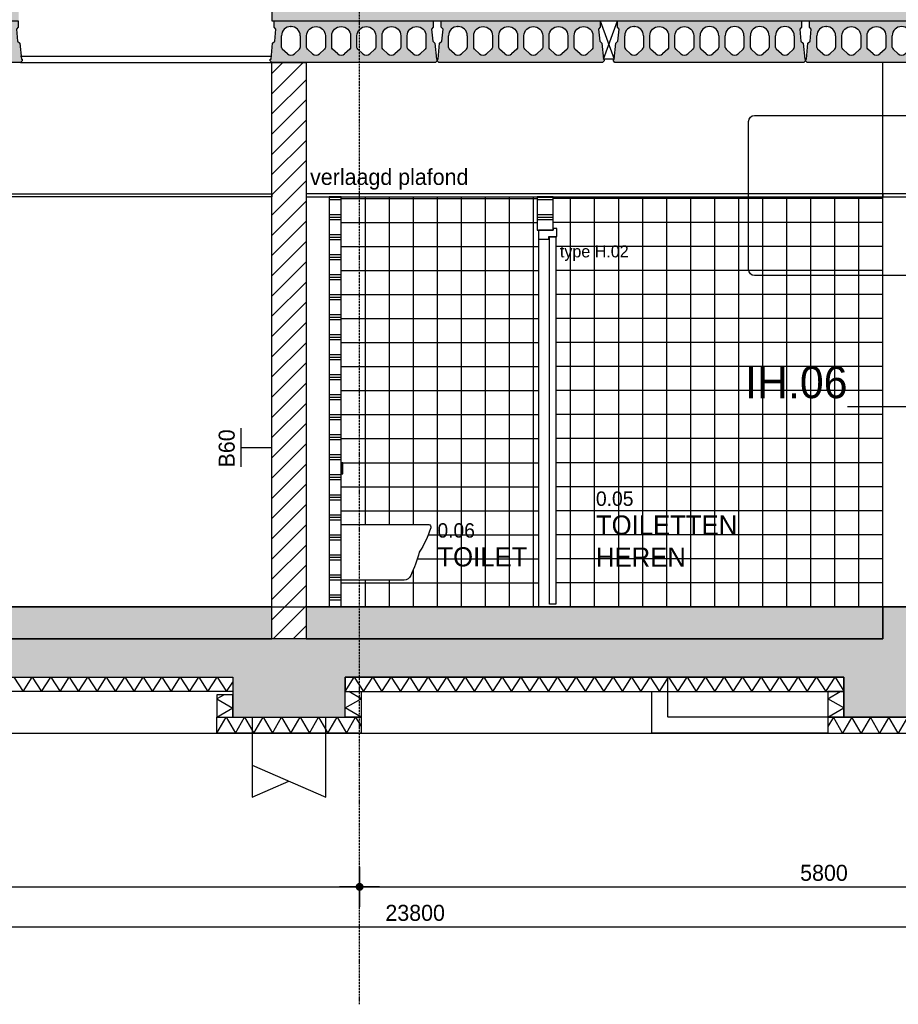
# Model space of a CAD drawing. Header units: millimetres. Extents: x -297000 to 504135, y -166520 to 252050.
# Tile 247 of 250: x 21803 to 27289, y -37084 to -30933. Entities that reach past the tile are written whole.
import ezdxf
from ezdxf.enums import TextEntityAlignment as Align

# ---------------------------------------------------------------- set-up
doc = ezdxf.new("R2010")
doc.units = ezdxf.units.MM
doc.header["$MEASUREMENT"] = 0
for name, pattern in [('ACAD_ISO10W100', [18, 12, -3, 0, -3]), ('CENTER', [50.800000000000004, 31.75, -6.349999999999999, 6.349999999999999, -6.349999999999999]), ('HIDDEN2', [4.762499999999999, 3.175, -1.5875])]:
    doc.linetypes.add(name, pattern=pattern)
doc.layers.get('Defpoints').update_dxf_attribs({"color": 6})
doc.layers.add('000_FRAME_N', color=30, linetype='Continuous', plot=False)
for name, color, linetype in [('010_D0050_D', 1, 'Continuous'), ('010_T0050_T', 4, 'Continuous'), ('010_T0100_T', 4, 'Continuous'), ('040_AXPRI_B', 9, 'CENTER'), ('053_SHADE_S', 253, 'Continuous'), ('068_HATCH_H', 8, 'Continuous'), ('080_SYMB_DETAIL', 4, 'Continuous'), ('080_SYMBO_G', 1, 'Continuous'), ('200_PRIMA_G', 3, 'Continuous'), ('210_INSUL_G', 8, 'Continuous'), ('220_WALIN_E', 1, 'Continuous'), ('220_WALIN_G', 1, 'Continuous'), ('299_CONCR_G', 3, 'Continuous'), ('299_CONCR_H', 251, 'Continuous'), ('320_DOORS_G', 2, 'Continuous'), ('420_WAFIN_G', 1, 'Continuous'), ('450_CEIFI_G', 2, 'Continuous'), ('740_SANIT_G', 1, 'Continuous')]:
    doc.layers.add(name, color=color, linetype=linetype)
doc.styles.add('VMX 1 SMALL 100', font='unvr55w.TTF', dxfattribs={"height": 100})
doc.styles.add('VMX 2 MEDIUM 50', font='unvr55w.TTF', dxfattribs={"height": 100})
doc.styles.add('VMX 3 BIG 200', font='unvr55w.TTF', dxfattribs={"height": 800})
doc.styles.add('VMX 4 GIANT 50', font='unvr55w.TTF', dxfattribs={"height": 300})
doc.dimstyles.new('VMX 50', dxfattribs={"dimscale": 50, "dimtxt": 1, "dimasz": 1, "dimexe": 2, "dimexo": 2, "dimgap": 0.7, "dimtad": 1, "dimdec": 0, "dimdsep": 46, "dimtxsty": 'VMX 2 MEDIUM 50', "dimblk1": 'VMX-DIM-ARROW', "dimblk2": 'VMX-DIM-ARROW', "dimsah": 1, "dimcen": 1, "dimdle": 2, "dimse1": 1, "dimse2": 1, "dimclrd": 256, "dimclre": 256, "dimclrt": 256, "dimadec": 0, "dimazin": 0, "dimtm": 1e-09, "dimtfac": 1, "dimtdec": 0, "dimtmove": 2, "dimatfit": 2, "dimldrblk": 'VMX-DIM-ARROW', "dimfxl": 0, "dimtolj": 2, "dimlwd": -1, "dimarcsym": 0})
pattern_1 = [(180, (-12325.00000211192, 34600.00000125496), (-1.530808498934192e-14, -125), []), (180, (-12325.00000211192, 34584.37500125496), (-1.530808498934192e-14, -125), []), (180, (-12325.00000211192, 34568.75000125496), (-1.530808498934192e-14, -125), [])]

# ---------------------------------------------------------------- blocks, each defined once
blk = doc.blocks.new('WAND B60')
for p, q in [((1.201632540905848, 0), (-1.201632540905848, 0)), ((0, 0), (0, -1.9055541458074))]:
    blk.add_line(p, q)
at = {"style": 'VMX 1 SMALL 100'}
blk.add_attdef('B60', text='', height=1, dxfattribs=at).set_placement((0, 0.9139582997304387), align=Align.MIDDLE_CENTER)
blk = doc.blocks.new('GRID02')
at = {"layer": '040_AXPRI_B', "linetype": 'ACAD_ISO10W100'}
blk.add_line((11599.99999780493, -2483.903999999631), (11599.9999978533, 11470.78071810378), dxfattribs=at)
at = {"layer": 'Defpoints'}
blk.add_lwpolyline([(-4000, 0), (27199.99999785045, 0)], dxfattribs=at)
blk = doc.blocks.new('KANAALPLAAT260')
at = {"layer": '299_CONCR_H'}
h = blk.add_hatch(color=256, dxfattribs=at)
h.paths.add_polyline_path([(5.049627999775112, 120.4962809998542), (18.44946200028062, 133.8961149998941), (25.96350099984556, 209.0364990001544), (15, 220), (15, 260), (1165, 260), (1165, 220), (1154.036499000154, 209.0364990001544), (1161.550537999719, 133.8961149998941), (1174.950372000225, 120.4962809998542), (1185, 20), (1190, 20), (1190, 10), (1180, 0), (0, 0), (-10, 10), (-10, 20), (-5, 20)])
edge = h.paths.add_edge_path(flags=16)
edge.add_arc((119, 76.68257113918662), 31.68257478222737, 226.8415831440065, 313.1584168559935)
edge.add_line((140.6714472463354, 53.57123368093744), (172.760268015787, 83.66084609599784))
edge.add_arc((162.5, 94.60282490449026), 15, 313.1584168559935, 360)
edge.add_line((177.5, 94.60282490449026), (177.5, 166.5))
edge.add_arc((119, 166.5), 58.5, 0, 180)
edge.add_line((60.5, 166.5), (60.5, 94.60282490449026))
edge.add_arc((75.5, 94.60282490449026), 14.99999999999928, 180, 226.8415831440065)
edge.add_line((65.239731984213, 83.66084609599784), (97.32855275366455, 53.57123368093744))
edge = h.paths.add_edge_path(flags=16)
edge.add_line((254.3285527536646, 53.57123368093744), (222.239731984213, 83.66084609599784))
edge.add_arc((232.5, 94.60282490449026), 14.99999999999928, 180, 226.8415831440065, ccw=False)
edge.add_line((217.5, 94.60282490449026), (217.5, 166.5))
edge.add_arc((276, 166.5), 58.5, 0, 180, ccw=False)
edge.add_line((334.5, 166.5), (334.5, 94.60282490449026))
edge.add_arc((319.5, 94.60282490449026), 15, -46.841583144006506, 0, ccw=False)
edge.add_line((329.760268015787, 83.66084609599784), (297.6714472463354, 53.57123368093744))
edge.add_arc((276, 76.68257113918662), 31.68257478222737, 226.8415831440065, 313.1584168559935, ccw=False)
edge = h.paths.add_edge_path(flags=16)
edge.add_arc((389.5, 94.60282490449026), 14.99999999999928, 180, 226.8415831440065)
edge.add_line((379.239731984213, 83.66084609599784), (411.3285527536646, 53.57123368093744))
edge.add_arc((433, 76.68257113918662), 31.68257478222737, 226.8415831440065, 313.1584168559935)
edge.add_line((454.6714472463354, 53.57123368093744), (486.760268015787, 83.66084609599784))
edge.add_arc((476.5, 94.60282490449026), 15, 313.1584168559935, 360)
edge.add_line((491.5, 94.60282490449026), (491.5, 166.5))
edge.add_arc((433, 166.5), 58.5, 0, 180)
edge.add_line((374.5, 166.5), (374.5, 94.60282490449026))
edge = h.paths.add_edge_path(flags=16)
edge.add_arc((590, 76.68257113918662), 31.68257478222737, 226.8415831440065, 313.1584168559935)
edge.add_line((611.6714472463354, 53.57123368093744), (643.760268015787, 83.66084609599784))
edge.add_arc((633.5, 94.60282490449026), 15, 313.1584168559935, 360)
edge.add_line((648.5, 94.60282490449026), (648.5, 166.5))
edge.add_arc((590, 166.5), 58.5, 0, 180)
edge.add_line((531.5, 166.5), (531.5, 94.60282490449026))
edge.add_arc((546.5, 94.60282490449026), 14.99999999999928, 180, 226.8415831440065)
edge.add_line((536.239731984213, 83.66084609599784), (568.3285527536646, 53.57123368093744))
edge = h.paths.add_edge_path(flags=16)
edge.add_line((725.3285527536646, 53.57123368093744), (693.239731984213, 83.66084609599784))
edge.add_arc((703.5, 94.60282490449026), 14.99999999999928, 180, 226.8415831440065, ccw=False)
edge.add_line((688.5, 94.60282490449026), (688.5, 166.5))
edge.add_arc((747, 166.5), 58.5, 0, 180, ccw=False)
edge.add_line((805.5, 166.5), (805.5, 94.60282490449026))
edge.add_arc((790.5, 94.60282490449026), 15, -46.841583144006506, 0, ccw=False)
edge.add_line((800.760268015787, 83.66084609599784), (768.6714472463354, 53.57123368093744))
edge.add_arc((747, 76.68257113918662), 31.68257478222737, 226.8415831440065, 313.1584168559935, ccw=False)
edge = h.paths.add_edge_path(flags=16)
edge.add_arc((860.5, 94.60282490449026), 14.99999999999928, 180, 226.8415831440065)
edge.add_line((850.239731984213, 83.66084609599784), (882.3285527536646, 53.57123368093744))
edge.add_arc((904, 76.68257113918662), 31.68257478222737, 226.8415831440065, 313.1584168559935)
edge.add_line((925.6714472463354, 53.57123368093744), (957.760268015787, 83.66084609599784))
edge.add_arc((947.5, 94.60282490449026), 15, 313.1584168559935, 360)
edge.add_line((962.5, 94.60282490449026), (962.5, 166.5))
edge.add_arc((904, 166.5), 58.5, 0, 180)
edge.add_line((845.5, 166.5), (845.5, 94.60282490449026))
edge = h.paths.add_edge_path(flags=16)
edge.add_line((1002.5, 94.60282490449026), (1002.5, 166.5))
edge.add_arc((1061, 166.5), 58.5, 0, 180, ccw=False)
edge.add_line((1119.5, 166.5), (1119.5, 94.60282490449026))
edge.add_arc((1104.5, 94.60282490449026), 15, -46.841583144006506, 0, ccw=False)
edge.add_line((1114.760268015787, 83.66084609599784), (1082.671447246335, 53.57123368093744))
edge.add_arc((1061, 76.68257113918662), 31.68257478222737, 226.8415831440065, 313.1584168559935, ccw=False)
edge.add_line((1039.328552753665, 53.57123368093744), (1007.239731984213, 83.66084609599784))
edge.add_arc((1017.5, 94.60282490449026), 14.99999999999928, 180, 226.8415831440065, ccw=False)
at = {"layer": '299_CONCR_G'}
for p, q in [((60.5, 94.60282490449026), (60.5, 166.5)), ((177.5, 166.5), (177.5, 94.60282490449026)), ((531.5, 94.60282490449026), (531.5, 166.5)), ((648.5, 166.5), (648.5, 94.60282490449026)), ((688.5, 94.60282490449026), (688.5, 166.5)), ((805.5, 166.5), (805.5, 94.60282490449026)), ((845.5, 94.60282490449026), (845.5, 166.5)), ((962.5, 166.5), (962.5, 94.60282490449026)), ((1002.5, 94.60282490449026), (1002.5, 166.5)), ((1119.5, 166.5), (1119.5, 94.60282490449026)), ((97.32855275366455, 53.57123368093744), (65.239731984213, 83.66084609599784)), ((254.3285527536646, 53.57123368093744), (222.239731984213, 83.66084609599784)), ((329.760268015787, 83.66084609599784), (297.6714472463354, 53.57123368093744)), ((411.3285527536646, 53.57123368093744), (379.239731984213, 83.66084609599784)), ((486.760268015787, 83.66084609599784), (454.6714472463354, 53.57123368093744)), ((568.3285527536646, 53.57123368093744), (536.239731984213, 83.66084609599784)), ((643.760268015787, 83.66084609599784), (611.6714472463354, 53.57123368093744)), ((725.3285527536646, 53.57123368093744), (693.239731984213, 83.66084609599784)), ((800.760268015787, 83.66084609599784), (768.6714472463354, 53.57123368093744)), ((882.3285527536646, 53.57123368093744), (850.239731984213, 83.66084609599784)), ((957.760268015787, 83.66084609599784), (925.6714472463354, 53.57123368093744)), ((1039.328552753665, 53.57123368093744), (1007.239731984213, 83.66084609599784)), ((1114.760268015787, 83.66084609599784), (1082.671447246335, 53.57123368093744))]:
    blk.add_line(p, q, dxfattribs=at)
blk.add_lwpolyline([(1161.550537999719, 133.8961149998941), (1174.950372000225, 120.4962809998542), (1185, 20), (1190, 20), (1190, 10), (1180, 0), (0, 0), (-10, 10), (-10, 20), (-5, 20), (5.049627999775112, 120.4962809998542), (18.44946200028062, 133.8961149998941), (25.96350099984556, 209.0364990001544), (15, 220), (15, 260), (1165, 260), (1165, 220), (1154.036499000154, 209.0364990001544)], close=True, dxfattribs=at)
for points in [[(222.2397319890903, 83.6608460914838, -0.2072792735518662), (217.5, 94.60282490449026), (217.5, 166.5, -0.9999999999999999), (334.5, 166.5), (334.5, 94.60282490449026, -0.2072792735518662), (329.7602680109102, 83.66084609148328)], [(379.2397319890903, 83.6608460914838, -0.2072792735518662), (374.5, 94.60282490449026), (374.5, 166.5, -0.9999999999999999), (491.5, 166.5), (491.5, 94.60282490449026, -0.2072792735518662), (486.7602680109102, 83.66084609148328)]]:
    blk.add_lwpolyline(points, format="xyb", dxfattribs=at)
blk.add_lwpolyline([(172.760268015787, 83.66084609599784), (140.6714472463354, 53.57123368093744)], dxfattribs=at)
for centre, radius, start, end in [((119, 166.5), 58.5, 0, 180), ((590, 166.5), 58.5, 0, 180), ((747, 166.5), 58.5, 0, 180), ((904, 166.5), 58.5, 0, 180), ((1061, 166.5), 58.5, 0, 180), ((75.5, 94.60282490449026), 14.99999999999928, 180, 226.8415831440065), ((162.5, 94.60282490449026), 15, 313.1584168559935, 0), ((546.5, 94.60282490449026), 14.99999999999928, 180, 226.8415831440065), ((633.5, 94.60282490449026), 15, 313.1584168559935, 0), ((703.5, 94.60282490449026), 14.99999999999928, 180, 226.8415831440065), ((790.5, 94.60282490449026), 15, 313.1584168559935, 0), ((860.5, 94.60282490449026), 14.99999999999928, 180, 226.8415831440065), ((947.5, 94.60282490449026), 15, 313.1584168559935, 0), ((1017.5, 94.60282490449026), 14.99999999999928, 180, 226.8415831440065), ((1104.5, 94.60282490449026), 15, 313.1584168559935, 0), ((119, 76.68257113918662), 31.68257478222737, 226.8415831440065, 313.1584168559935), ((276, 76.68257113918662), 31.68257478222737, 226.8415831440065, 313.1584168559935), ((433, 76.68257113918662), 31.68257478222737, 226.8415831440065, 313.1584168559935), ((590, 76.68257113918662), 31.68257478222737, 226.8415831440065, 313.1584168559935), ((747, 76.68257113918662), 31.68257478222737, 226.8415831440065, 313.1584168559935), ((904, 76.68257113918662), 31.68257478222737, 226.8415831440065, 313.1584168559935), ((1061, 76.68257113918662), 31.68257478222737, 226.8415831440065, 313.1584168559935)]:
    blk.add_arc(centre, radius, start, end, dxfattribs=at)
at = {"layer": '299_CONCR_G', "linetype": 'ByBlock'}
blk.add_point((119.0456621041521, 224.9999821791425), dxfattribs=at)
blk = doc.blocks.new('KANAALPLAAT260_passtrook2')
at = {"layer": '299_CONCR_H'}
h = blk.add_hatch(color=256, dxfattribs=at)
h.paths.add_polyline_path([(1008, 260), (15, 260), (15, 220), (25.96350099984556, 209.0364990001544), (18.44946200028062, 133.896114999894), (5.049627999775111, 120.4962809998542), (-4.999999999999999, 20), (-10, 20), (-10, 10), (0, 0), (1023, 0), (1033, 10), (1033, 20), (1028, 20), (1017.950372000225, 120.4962809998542), (1004.550537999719, 133.8961149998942), (997.0364990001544, 209.0364990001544), (1008, 220)])
h.paths.add_polyline_path([(805.5, 166.5), (805.5, 94.60282490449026, -0.2072792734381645), (800.7602680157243, 83.66084609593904), (768.671447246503, 53.57123368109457, -0.3955083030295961), (725.3285527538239, 53.57123368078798), (693.2397319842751, 83.66084609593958, -0.2072792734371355), (688.5, 94.60282490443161), (688.5, 166.5, -1)], flags=16)
h.paths.add_polyline_path([(962.5, 166.5), (962.5, 94.60282490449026, -0.2072792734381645), (957.7602680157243, 83.66084609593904), (925.671447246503, 53.57123368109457, -0.3955083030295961), (882.3285527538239, 53.57123368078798), (850.2397319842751, 83.66084609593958, -0.2072792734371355), (845.5, 94.60282490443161), (845.5, 166.5, -1)], flags=16)
h.paths.add_polyline_path([(648.5, 166.5), (648.5, 94.60282490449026, -0.2072792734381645), (643.7602680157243, 83.66084609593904), (611.671447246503, 53.57123368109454, -0.3955083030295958), (568.328552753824, 53.57123368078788), (536.2397319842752, 83.66084609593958, -0.207279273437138), (531.5, 94.60282490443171), (531.5, 166.5, -1)], flags=16)
h.paths.add_polyline_path([(491.5, 166.5000000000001), (491.5, 94.60282490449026, -0.2072792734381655), (486.7602680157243, 83.66084609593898), (454.671447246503, 53.57123368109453, -0.3955083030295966), (411.3285527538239, 53.57123368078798), (379.2397319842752, 83.66084609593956, -0.2072792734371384), (374.5, 94.6028249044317), (374.5, 166.5, -1)], flags=16)
h.paths.add_polyline_path([(334.5, 166.4999999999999), (334.5, 94.60282490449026, -0.2072792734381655), (329.7602680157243, 83.66084609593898), (297.671447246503, 53.57123368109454, -0.3955083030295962), (254.3285527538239, 53.57123368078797), (222.2397319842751, 83.66084609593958, -0.207279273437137), (217.5, 94.60282490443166), (217.5, 166.5, -1)], flags=16)
h.paths.add_polyline_path([(177.5, 166.5000000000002), (177.5, 94.60282490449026, -0.2072792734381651), (172.7602680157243, 83.660846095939), (140.671447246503, 53.57123368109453, -0.3955083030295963), (97.32855275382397, 53.57123368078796), (65.23973198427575, 83.660846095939, -0.2072792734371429), (60.5, 94.60282490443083), (60.5, 166.5, -1)], flags=16)
at = {"layer": '299_CONCR_G'}
for p, q in [((60.5, 94.60282490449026), (60.5, 166.5)), ((177.5, 166.5), (177.5, 94.60282490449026)), ((97.32855275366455, 53.57123368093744), (65.239731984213, 83.66084609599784)), ((254.3285527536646, 53.57123368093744), (222.239731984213, 83.66084609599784)), ((329.760268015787, 83.66084609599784), (297.6714472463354, 53.57123368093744)), ((411.3285527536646, 53.57123368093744), (379.239731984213, 83.66084609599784)), ((486.760268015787, 83.66084609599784), (454.6714472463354, 53.57123368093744)), ((568.3285527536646, 53.57123368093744), (536.239731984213, 83.66084609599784)), ((643.760268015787, 83.66084609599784), (611.6714472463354, 53.57123368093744)), ((725.3285527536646, 53.57123368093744), (693.239731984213, 83.66084609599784)), ((800.760268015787, 83.66084609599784), (768.6714472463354, 53.57123368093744)), ((882.3285527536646, 53.57123368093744), (850.239731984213, 83.66084609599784)), ((957.760268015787, 83.66084609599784), (925.6714472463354, 53.57123368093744))]:
    blk.add_line(p, q, dxfattribs=at)
blk.add_lwpolyline([(1004.550537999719, 133.8961149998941), (1017.950372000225, 120.4962809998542), (1028, 20), (1033, 20), (1033, 10), (1023, 0), (0, 0), (-10, 10), (-10, 20), (-5, 20), (5.049627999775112, 120.4962809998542), (18.44946200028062, 133.8961149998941), (25.96350099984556, 209.0364990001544), (15, 220), (15, 260), (1008, 260), (1008, 220), (997.0364990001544, 209.0364990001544)], close=True, dxfattribs=at)
for points in [[(222.2397319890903, 83.6608460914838, -0.2072792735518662), (217.5, 94.60282490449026), (217.5, 166.5, -0.9999999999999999), (334.5, 166.5), (334.5, 94.60282490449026, -0.2072792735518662), (329.7602680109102, 83.66084609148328)], [(379.2397319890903, 83.6608460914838, -0.2072792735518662), (374.5, 94.60282490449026), (374.5, 166.5, -0.9999999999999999), (491.5, 166.5), (491.5, 94.60282490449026, -0.2072792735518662), (486.7602680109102, 83.66084609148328)], [(536.2397319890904, 83.6608460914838, -0.2072792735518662), (531.5, 94.60282490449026), (531.5, 166.5, -0.9999999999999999), (648.5, 166.5), (648.5, 94.60282490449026, -0.2072792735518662), (643.7602680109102, 83.66084609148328)], [(693.2397319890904, 83.6608460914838, -0.2072792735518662), (688.5, 94.60282490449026), (688.5, 166.5, -0.9999999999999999), (805.5, 166.5), (805.5, 94.60282490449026, -0.2072792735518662), (800.7602680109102, 83.66084609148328)], [(850.2397319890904, 83.6608460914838, -0.2072792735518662), (845.5, 94.60282490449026), (845.5, 166.5, -0.9999999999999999), (962.5, 166.5), (962.5, 94.60282490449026, -0.2072792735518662), (957.7602680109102, 83.66084609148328)]]:
    blk.add_lwpolyline(points, format="xyb", dxfattribs=at)
blk.add_lwpolyline([(172.760268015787, 83.66084609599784), (140.6714472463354, 53.57123368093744)], dxfattribs=at)
for centre, radius, start, end in [((119, 166.5), 58.5, 0, 180), ((75.5, 94.60282490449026), 14.99999999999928, 180, 226.8415831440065), ((162.5, 94.60282490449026), 15, 313.1584168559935, 0), ((119, 76.68257113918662), 31.68257478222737, 226.8415831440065, 313.1584168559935), ((276, 76.68257113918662), 31.68257478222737, 226.8415831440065, 313.1584168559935), ((433, 76.68257113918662), 31.68257478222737, 226.8415831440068, 313.1584168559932), ((590, 76.68257113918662), 31.68257478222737, 226.8415831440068, 313.1584168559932), ((747, 76.68257113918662), 31.68257478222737, 226.8415831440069, 313.1584168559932), ((904, 76.68257113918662), 31.68257478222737, 226.8415831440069, 313.1584168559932)]:
    blk.add_arc(centre, radius, start, end, dxfattribs=at)
at = {"layer": '299_CONCR_G', "linetype": 'ByBlock'}
blk.add_point((119.0456621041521, 224.9999821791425), dxfattribs=at)
blk = doc.blocks.new('1006_X-03.02')
at = {"layer": '053_SHADE_S'}
h = blk.add_hatch(color=256, dxfattribs=at)
h.paths.add_polyline_path([(-100.0000022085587, 3730), (9258.001644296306, 3729.999962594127), (9258.001451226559, 3800.00000000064), (-100.0000022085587, 3800)])
h.paths.add_polyline_path([(11266.00145551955, 3730), (23300.01137784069, 3729.999962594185), (23300.01118477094, 3800.00000000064), (11266.00145551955, 3800)])
h.paths.add_polyline_path([(-100.000002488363, 3659.999962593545), (9472.001648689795, 3659.999947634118), (9472.001455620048, 3729.999985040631), (-100.000002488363, 3729.999962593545)])
h.paths.add_polyline_path([(11052.00145122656, 3659.999982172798), (23300.0115709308, 3659.992544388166), (23300.01137786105, 3729.992581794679), (11052.00145122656, 3729.999982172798)])
for points in [[(5906.99999781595, -200.000000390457), (11052.00145106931, -200.000000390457), (11052.00145106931, 0.0003289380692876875), (5906.99999781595, 0.0003289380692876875)], [(11266.00145546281, -200.000000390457), (14868.00001088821, -200.000000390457), (14868.00001088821, 0.0003289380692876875), (11266.00145546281, 0.0003289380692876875)]]:
    blk.add_hatch(color=256, dxfattribs=at).paths.add_polyline_path(points)
at = {"layer": '068_HATCH_H'}
h = blk.add_hatch(dxfattribs=at)
h.set_pattern_fill('AR-CONC', color=256, scale=10, style=0)
h.set_pattern_definition([(49.99999999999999, (-12325.00000211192, 34600.00000125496), (71.72601826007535, -6.275213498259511), [7.5, -82.5]), (355, (-12325.00000211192, 34600.00000125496), (-13.8751333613, 75.21921337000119), [6, -66]), (100.4514, (-12319.02283411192, 34599.47706725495), (57.85093817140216, 68.94395420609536), [6.374019, -70.11421119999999]), (46.18420000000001, (-12325.00000211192, 34620.00000125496), (106.7241048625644, -16.55190143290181), [11.25, -123.75]), (96.6356, (-12316.10632761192, 34618.62067055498), (93.46627055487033, 97.41178709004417), [9.561028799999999, -105.1713]), (351.1842, (-12325.00000211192, 34620.00000125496), (93.46619451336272, 97.41186009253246), [9, -99]), (21, (-12315.00000211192, 34615.00000125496), (59.69070521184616, -40.26188906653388), [7.5, -82.5]), (326.0000000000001, (-12315.00000211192, 34615.00000125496), (24.33153319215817, 72.5150045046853), [6, -66]), (71.4514, (-12310.02577881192, 34611.64484065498), (84.02226285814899, 32.25304967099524), [6.374019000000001, -70.1142112]), (37.50000000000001, (-12325.00000211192, 34600.00000125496), (1.215985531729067, 33.28938538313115), [0, -65.19999999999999, 0, -67, 0, -66.25]), (7.499999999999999, (-12325.00000211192, 34600.00000125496), (26.30695374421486, 39.44117118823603), [0, -38.2, 0, -63.7, 0, -25.25]), (327.5, (-12347.30000211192, 34600.00000125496), (53.38224361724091, -2.25548717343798), [0, -25, 0, -78, 0, -103.5]), (317.5, (-12357.30000211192, 34600.00000125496), (58.31861693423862, 10.01049823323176), [0, -32.5, 0, -51.8, 0, -73.5])])
h.paths.add_polyline_path([(11052.00145122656, 3659.999982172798), (23300.0115709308, 3659.992544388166), (23300.01137786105, 3729.992581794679), (11052.00145122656, 3729.999982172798)])
h.paths.add_polyline_path([(-100.000002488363, 3659.999962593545), (9472.001648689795, 3659.999947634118), (9472.001455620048, 3729.999985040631), (-100.000002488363, 3729.999962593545)])
h = blk.add_hatch(dxfattribs=at)
h.set_pattern_fill('ANSI31', color=256, scale=715, style=0)
h.set_pattern_definition([(45, (11052.00145106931, -240.0000026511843), (-63.19766856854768, 63.19766856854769), [])])
edge = h.paths.add_edge_path()
edge.add_line((11052.00145106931, -200.0003067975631), (11052.00145106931, 3400.000000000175))
edge.add_line((11052.00145106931, 3400.000000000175), (11266.00145106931, 3400.000000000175))
edge.add_line((11266.00145106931, 3400.000000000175), (11266.00145546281, -200.000000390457))
edge.add_line((11266.00145546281, -200.000000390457), (11052.00145106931, -200.000000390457))
h = blk.add_hatch(dxfattribs=at)
h.set_pattern_fill('PLAST', color=256, scale=500, angle=180, style=0)
h.set_pattern_definition(pattern_1)
edge = h.paths.add_edge_path()
edge.add_line((11486.00207020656, 0), (11486.00207020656, 2560.000321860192))
edge.add_line((11486.00207020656, 2560.000321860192), (11411.00207020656, 2560.000321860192))
edge.add_line((11411.00207020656, 2560.000321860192), (11411.00207020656, 0.0003289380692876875))
edge.add_line((11411.00207020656, 0.0003289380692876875), (11486.00207020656, 0.0003289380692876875))
h = blk.add_hatch(dxfattribs=at)
h.set_pattern_fill('PLAST', color=256, scale=500, angle=180, style=0)
h.set_pattern_definition(pattern_1)
h.paths.add_polyline_path([(12808.00591339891, 2353.500328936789), (12808.00591310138, 2560.000323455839), (12708.00591310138, 2560.000323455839), (12708.00591310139, 2353.500328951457)])
at = {"layer": '299_CONCR_H'}
blk.add_hatch(color=256, dxfattribs=at).paths.add_polyline_path([(23549.99999784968, -690.0000000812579), (23550.00043746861, -239.999692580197), (23299.99999787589, -239.9999867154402), (23299.99999787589, -3.904569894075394e-07), (14868.00001088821, -3.904569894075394e-07), (14868.00001088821, -200.000000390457), (5906.99999781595, -200.000000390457), (5906.99999781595, 0), (-100, 0), (-100, -239.9996876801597), (-350, -239.9996925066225), (-350, -690), (350, -690), (350, -240.0000010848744), (5449.999998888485, -240), (5449.99999781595, -690.000000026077), (6149.99999781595, -690.000000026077), (6149.99999781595, -440.000000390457), (10809.00145367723, -440.000000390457), (10809.00145038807, -690.000000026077), (11509.0014536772, -690.0000288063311), (11509.0014536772, -440.000000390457), (14625.00000981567, -440.000000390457), (14625.00000981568, -690.000000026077), (15325.00000981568, -690.000000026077), (15325.00000940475, -240.000000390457), (22850.00033803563, -240.0000810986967), (22850.00033803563, -690.0000000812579)])
at = {"layer": '068_HATCH_H'}
for points in [[(9440.896261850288, -440.0000092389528), (9498.631283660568, -530.0003127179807), (9556.366305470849, -440.0000092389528), (9614.101327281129, -530.0003127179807), (9671.836349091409, -440.0000092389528), (9729.571370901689, -530.0003127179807), (9787.306395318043, -440.0000047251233), (9845.041419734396, -530.0003127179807), (9902.776441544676, -440.0000092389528), (9960.511463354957, -530.0003127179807), (10018.24648516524, -440.0000092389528), (10075.98150697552, -530.0003127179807), (10133.7165287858, -440.0000092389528), (10191.45155059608, -530.0003127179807), (10249.18657240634, -440.0000092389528), (10306.92159421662, -530.0003127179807), (10364.6566160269, -440.0000092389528), (10422.39163783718, -530.0003127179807), (10480.12665964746, -440.0000092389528), (10537.86168145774, -530.0003127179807), (10595.5967058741, -440.0000047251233), (10653.33173029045, -530.0003127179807), (10711.06675210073, -440.0000092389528), (10768.80177391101, -530.0003127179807), (10809.00145367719, -470.3721125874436)], [(11509.00145861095, -530.0005330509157), (11566.73648042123, -440.0002295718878), (11624.47150223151, -530.0005330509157), (11682.20652404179, -440.0002295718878), (11739.94154585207, -530.0005330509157), (11797.67656766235, -440.0002295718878), (11855.41158947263, -530.0005330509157), (11913.14661388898, -440.0002250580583), (11970.88163830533, -530.0005330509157), (12028.61666011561, -440.0002295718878), (12086.35168192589, -530.0005330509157), (12144.08670373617, -440.0002295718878), (12201.82172554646, -530.0005330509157), (12259.55674735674, -440.0002295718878), (12317.29176916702, -530.0005330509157), (12375.02679097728, -440.0002295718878), (12432.76181278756, -530.0005330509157), (12490.49683459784, -440.0002295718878), (12548.23185640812, -530.0005330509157), (12605.9668782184, -440.0002295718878), (12663.70190002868, -530.0005330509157), (12721.43692444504, -440.0002250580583), (12779.17194886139, -530.0005330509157), (12836.90697067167, -440.0002295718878), (12894.64199248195, -530.0005330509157), (12952.37701429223, -440.0002295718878), (13010.11203610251, -530.0005330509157), (13067.84705791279, -440.0002295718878), (13125.58207972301, -530.0005330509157), (13183.31710153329, -440.0002295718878), (13241.05212334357, -530.0005330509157), (13298.78714515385, -440.0002295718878), (13356.52216696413, -530.0005330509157), (13414.25718877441, -440.0002295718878), (13471.99221058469, -530.0005330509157), (13529.72723500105, -440.0002250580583), (13587.4622594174, -530.0005330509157), (13645.19728122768, -440.0002295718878), (13702.93230303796, -530.0005330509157), (13760.66732484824, -440.0002295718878), (13818.40234665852, -530.0005330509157), (13876.1373684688, -440.0002295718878), (13933.87239027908, -530.0005330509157), (13991.60741208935, -440.0002295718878), (14049.34243389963, -530.0005330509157), (14107.07745570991, -440.0002295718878), (14164.81247752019, -530.0005330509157), (14222.54749933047, -440.0002295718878), (14280.28252114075, -530.0005330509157), (14338.0175455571, -440.0002250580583), (14395.75256997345, -530.0005330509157), (14453.48759178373, -440.0002295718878), (14511.22261359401, -530.0005330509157), (14568.95763540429, -440.0002295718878), (14625.00000981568, -527.0687817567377)], [(10754.74515052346, -550.0000000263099), (10709.00145367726, -576.4101357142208), (10809.00144934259, -634.1451601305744), (10709.00145367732, -691.8801845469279)], [(11609.0014536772, -690.000000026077), (11509.0014625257, -632.2649782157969), (11609.0014536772, -574.5299564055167), (11531.87384836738, -530.0003127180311)], [(14525.00000981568, -690.000000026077), (14625.00000096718, -632.2649782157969), (14525.00000981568, -574.5299564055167), (14602.12761512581, -530.0003127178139)], [(10709.00144874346, -790.0000085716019), (10766.73647055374, -690.0000174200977), (10824.47149236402, -790.0000085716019), (10882.2065141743, -690.0000174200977), (10939.94153598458, -790.0000085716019), (10997.67655779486, -690.0000174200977), (11055.41157960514, -790.0000085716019), (11113.14660402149, -690.0000129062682), (11170.88162843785, -790.0000085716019), (11228.61665024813, -690.0000174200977), (11286.35167205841, -790.0000085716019), (11344.08669386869, -690.0000174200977), (11401.82171567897, -790.0000085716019), (11459.55673748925, -690.0000174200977), (11517.29175929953, -790.0000085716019), (11575.02679115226, -690.000000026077), (11609.0014536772, -748.8458416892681)], [(15425.00001474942, -790.0000085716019), (15367.26499293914, -690.0000174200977), (15309.52997112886, -790.0000085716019), (15251.79494931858, -690.0000174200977), (15194.0599275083, -790.0000085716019), (15136.32490569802, -690.0000174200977), (15078.58988388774, -790.0000085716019), (15020.85485947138, -690.0000129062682), (14963.11983505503, -790.0000085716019), (14905.38481324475, -690.0000174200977), (14847.64979143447, -790.0000085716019), (14789.91476962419, -690.0000174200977), (14732.17974781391, -790.0000085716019), (14674.44472600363, -690.0000174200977), (14616.70970419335, -790.0000085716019), (14558.97467234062, -690.000000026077), (14525.00000981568, -748.8458416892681)]]:
    blk.add_lwpolyline(points, dxfattribs=at)
at = {"layer": '200_PRIMA_G', "color": 1}
for points in [[(10929.00145424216, -690.000000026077), (10929.00145424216, -990.000000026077), (11389.00145424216, -1190.000000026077), (11389.00145424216, -690.000000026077)], [(10929.00145424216, -990.000000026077), (10929.00145424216, -1190.000000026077), (11159.00145424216, -1090.000000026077)]]:
    blk.add_lwpolyline(points, dxfattribs=at)
at = {"layer": '210_INSUL_G', "color": 1}
for points in [[(6149.99999781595, -440.000000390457), (10809.00145367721, -440.0000003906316), (10809.00145367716, -530.0003127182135), (6149.99999781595, -530.0003127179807), (6149.99999781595, -440.000000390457)], [(14625.00000981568, -440.0000003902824), (11509.0014536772, -440.000000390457), (11509.00145367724, -530.0003127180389), (14625.00000981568, -530.0003127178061), (14625.00000981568, -440.0000003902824)], [(10809.0014536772, -690.000000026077), (10809.00145367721, -550.0000000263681), (10709.00145367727, -550.0000000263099), (10709.00145367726, -690.000000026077)], [(11509.0014536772, -690.000000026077), (11509.00145861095, -530.0003127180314), (11609.00145367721, -530.0003127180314), (11609.0014536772, -690.000000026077), (11509.0014536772, -690.000000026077)], [(14625.00000981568, -690.000000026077), (14625.00000981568, -530.0003127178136), (14525.00001474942, -530.0003127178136), (14525.00000981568, -690.000000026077), (14625.00000981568, -690.000000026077)], [(10709.0014536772, -690.000000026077), (11609.0014536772, -690.000000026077), (11609.0014536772, -790.000000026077), (10709.0014536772, -790.0000000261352), (10709.0014536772, -690.000000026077)], [(15425.00000981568, -690.000000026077), (14525.00000981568, -690.000000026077), (14525.00000981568, -790.000000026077), (15425.00000981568, -790.0000000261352), (15425.00000981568, -690.000000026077)]]:
    blk.add_lwpolyline(points, dxfattribs=at)
at = {"layer": '210_INSUL_G'}
for points in [[(14525.00000981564, -790.0000000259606), (13425.00000981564, -790.0000000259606), (13425.00000981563, -530.0003127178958)], [(450, -790), (22749.99990226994, -790.0105126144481)]]:
    blk.add_lwpolyline(points, dxfattribs=at)
at = {"layer": '220_WALIN_E'}
for points in [[(14868.00001088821, 0.0003289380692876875), (14868.00001088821, 3400.000000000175)], [(14868.00001085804, 2560.000328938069), (15123.00145364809, 2560.000328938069), (15123.00145364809, 2579.000328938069), (14868.00001088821, 2579.000328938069), (14868.00001088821, 2560.000328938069)]]:
    blk.add_lwpolyline(points, dxfattribs=at)
at = {"layer": '220_WALIN_G', "color": 2, "ltscale": 10}
blk.add_lwpolyline([(11052.00145106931, -200.0003067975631), (11052.00145106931, 3400.000000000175), (11266.00145106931, 3400.000000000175), (11266.00145546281, -200.000000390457), (11052.00145106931, -200.000000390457)], dxfattribs=at)
at = {"layer": '220_WALIN_G', "ltscale": 10}
for points in [[(11486.00207020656, 0), (11486.00207020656, 2560.000321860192), (11411.00207020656, 2560.000321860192), (11411.00207020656, 0.0003289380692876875), (11486.00207020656, 0.0003289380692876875)], [(12808.00591339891, 2353.500328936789), (12808.00591310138, 2560.000323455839), (12708.00591310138, 2560.000323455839), (12708.00591310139, 2353.500328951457), (12808.00591339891, 2353.500328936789)]]:
    blk.add_lwpolyline(points, dxfattribs=at)
at = {"layer": '299_CONCR_G'}
for points in [[(11052.00145122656, 3659.999982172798), (23300.0115709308, 3659.992544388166), (23300.01137786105, 3729.992581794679), (11052.00145122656, 3729.999982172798)], [(5906.99999781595, -200.000000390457), (11052.00145106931, -200.000000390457), (11052.00145106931, 0.0003289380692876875), (5906.99999781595, 0.0003289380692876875)], [(11266.00145546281, -200.000000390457), (14868.00001088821, -200.000000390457), (14868.00001088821, 0.0003289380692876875), (11266.00145546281, 0.0003289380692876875)]]:
    blk.add_lwpolyline(points, close=True, dxfattribs=at)
for points in [[(13103.00145106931, 3659.999951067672), (13189.99999786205, 3420.000000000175), (13123.00145106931, 3420.000000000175), (13209.99999786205, 3659.998671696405)], [(23549.99999784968, -690.0000000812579), (23550.00043746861, -239.999692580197), (23299.99999787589, -239.9999867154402), (23299.99999787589, -3.904569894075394e-07), (14868.00001088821, -3.904569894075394e-07), (14868.00001088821, -200.000000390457), (5906.99999781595, -200.000000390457), (5906.99999781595, 0), (-100, 0)], [(350, -240.0000010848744), (5449.999998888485, -240), (5449.99999781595, -690.000000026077), (6149.99999781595, -690.000000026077), (6149.99999781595, -440.000000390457), (10809.00145367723, -440.000000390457), (10809.00145038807, -690.000000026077), (11509.0014536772, -690.0000288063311), (11509.0014536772, -440.000000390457), (14625.00000981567, -440.000000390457), (14625.00000981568, -690.000000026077), (15325.00000981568, -690.000000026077), (15325.00000940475, -240.000000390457), (22850.00033803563, -240.0000810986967), (22850.00033803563, -690.0000000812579), (23549.99999784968, -690.0000000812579)]]:
    blk.add_lwpolyline(points, dxfattribs=at)
at = {"layer": '299_CONCR_G', "color": 8, "linetype": 'HIDDEN2'}
blk.add_lwpolyline([(14525.00000981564, -690.0000000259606), (13525.00000981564, -690.0000000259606), (13525.00000981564, -440.000000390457)], dxfattribs=at)
at = {"layer": '320_DOORS_G'}
for points in [[(12718.00596559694, 2353.500328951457), (12718.005965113, 2295.500328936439), (12781.00597412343, 2295.500328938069), (12781.00597412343, 2312.500328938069), (12832.00596559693, 2312.500328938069), (12832.00596559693, 2362.500328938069), (12808.00591339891, 2362.500328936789), (12808.00591339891, 2353.500328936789), (12718.00596567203, 2353.500328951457)], [(12826.00596541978, 15.00032893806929), (12786.00596541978, 15.00032893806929), (12786.00596559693, 2310.000328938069), (12826.00596559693, 2310.000328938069)]]:
    blk.add_lwpolyline(points, close=True, dxfattribs=at)
at = {"layer": '320_DOORS_G', "color": 1}
blk.add_lwpolyline([(12718.005965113, 2295.500328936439), (12718.005965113, 0)], dxfattribs=at)
at = {"layer": '420_WAFIN_G', "color": 8}
for points in [[(11486.00207020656, 2549.999999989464), (12708.00591308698, 2549.999999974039)], [(11636.00206957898, 513.4584239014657), (11636.00206707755, 2559.999336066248)], [(11786.00206957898, 513.4584238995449), (11786.00206707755, 2559.999336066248)], [(11936.00206957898, 513.458423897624), (11936.00206707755, 2559.999336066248)], [(12086.00207020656, -0.0003304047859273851), (12086.00206707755, 2559.999666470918)], [(12236.00207020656, -0.0003304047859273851), (12236.00206707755, 2559.999666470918)], [(12386.00207020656, -0.0003304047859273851), (12386.00206707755, 2559.999666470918)], [(12536.00207020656, -0.0003304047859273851), (12536.00206707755, 2559.999666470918)], [(12686.00207020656, -0.0003304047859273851), (12686.00206707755, 2559.999666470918)], [(14868.00001088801, 2550), (12808.00591311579, 2549.999999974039)], [(12918.00001088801, -1.466716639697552e-06), (12918.00000775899, 2559.999995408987)], [(13068.00001088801, -1.466716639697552e-06), (13068.00000775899, 2559.999995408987)], [(13218.00001088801, -1.466716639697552e-06), (13218.00000775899, 2559.999995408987)], [(13368.00001088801, -1.466716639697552e-06), (13368.00000775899, 2559.999995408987)], [(13518.00001088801, -7.333583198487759e-07), (13518.00000775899, 2559.999996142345)], [(13668.00001088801, -7.333583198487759e-07), (13668.00000775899, 2559.999996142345)], [(13818.00001088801, -7.333583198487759e-07), (13818.00000775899, 2559.999996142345)], [(13968.00001088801, -7.333583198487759e-07), (13968.00000775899, 2559.999996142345)], [(14118.00001088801, 0), (14118.00000775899, 2559.999996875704)], [(14268.00001088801, 0), (14268.00000775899, 2559.999996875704)], [(14418.00001088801, 0), (14418.00000775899, 2559.999996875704)], [(14568.00001088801, 0), (14568.00000775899, 2559.999996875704)], [(14718.00001088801, 0), (14718.00000775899, 2559.999996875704)], [(11486.00207020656, 2399.999999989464), (12708.00591308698, 2399.999999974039)], [(14868.00001088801, 2400), (12808.00591311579, 2399.999999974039)], [(11486.00207020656, 2249.999999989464), (12718.005965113, 2250)], [(14868.00001088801, 2250), (12826.00596541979, 2250)], [(11486.00207020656, 2099.999999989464), (12718.005965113, 2100)], [(14868.00001088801, 2100), (12826.00596541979, 2100)], [(11486.00207020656, 1949.999999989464), (12718.005965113, 1950)], [(14868.00001088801, 1950), (12826.00596541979, 1950)], [(11486.00207020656, 1799.999999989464), (12718.005965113, 1800)], [(14868.00001088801, 1800), (12826.00596541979, 1800)], [(11486.00207020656, 1649.999999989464), (12718.005965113, 1650)], [(14868.00001088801, 1650), (12826.00596541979, 1650)], [(11486.00207020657, 1499.999999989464), (12718.005965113, 1500)], [(14868.00001088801, 1500), (12826.00596541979, 1500)], [(11486.00207020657, 1349.999999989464), (12718.005965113, 1350)], [(14868.00001088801, 1350), (12826.00596541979, 1350)], [(11486.00207020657, 1199.999999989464), (12718.005965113, 1200)], [(14868.00001088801, 1200), (12826.00596541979, 1200)], [(11486.00207020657, 1049.999999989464), (12718.005965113, 1050)], [(14868.00001088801, 1050), (12826.00596541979, 1050)], [(11486.00207020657, 899.9999999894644), (12718.005965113, 900)], [(14868.00001088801, 900), (12826.00596541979, 900)], [(11486.00207020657, 749.9999999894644), (12718.005965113, 750)], [(14868.00001088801, 750), (12826.00596541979, 750)], [(11486.00207020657, 599.9999999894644), (12718.005965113, 600)], [(14868.00001088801, 600), (12826.00596541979, 600)], [(12029.01645806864, 450), (12718.005965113, 450)], [(14868.00001088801, 450), (12826.00596541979, 450)], [(11960.62349333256, 300), (12718.005965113, 300)], [(14868.00001088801, 300), (12826.00596541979, 300)], [(11936.00207020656, -0.0003304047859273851), (11936.00206992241, 232.4822511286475)], [(11486.00207020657, 149.9999999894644), (12718.005965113, 150)], [(11636.00207020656, -0.0003304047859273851), (11636.00207000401, 165.7151874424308)], [(11786.00207020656, -0.0003304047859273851), (11786.00207000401, 165.7151874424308)], [(14868.00001088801, 150), (12826.00596541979, 150)]]:
    blk.add_lwpolyline(points, dxfattribs=at)
at = {"layer": '450_CEIFI_G', "color": 1}
for points in [[(9482.999997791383, 3440.000000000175), (11052.00145106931, 3440.000000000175)], [(9482.999997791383, 3400.000000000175), (11052.00145106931, 3400.000000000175)]]:
    blk.add_lwpolyline(points, dxfattribs=at)
at = {"layer": '450_CEIFI_G'}
for points in [[(11052.00145106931, 2560.000321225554), (8202.999963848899, 2560.000328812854), (8202.999963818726, 2580.000328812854), (11052.00145103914, 2580.000321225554), (11052.00145106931, 2560.000321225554)], [(11266.00145200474, 2560.000321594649), (14868.00001085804, 2560.000328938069), (14868.00001088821, 2580.000328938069), (11266.00145203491, 2580.000321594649), (11266.00145200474, 2560.000321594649)]]:
    blk.add_lwpolyline(points, dxfattribs=at)
at = {"layer": '740_SANIT_G'}
blk.add_lwpolyline([(11486.00206260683, 899.9587543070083), (11486.00206260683, 829.9587543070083), (11496.00206260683, 829.9587543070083), (11496.00206260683, 899.9587543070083)], close=True, dxfattribs=at)
blk.add_lwpolyline([(11486.00204037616, 513.4587543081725), (12033.00889896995, 513.4587543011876, -0.5027858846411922), (12044.08270893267, 492.2384637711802, -0.06744472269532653), (11972.70799200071, 341.1281143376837, -0.04360449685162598), (11919.2411333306, 194.2291274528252, -0.2824451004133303), (11878.51900674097, 165.7151874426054, 0.001712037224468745), (11878.51900674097, 165.7151874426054), (11486.00204037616, 165.7151874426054), (11486.00204037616, 513.4587543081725)], format="xyb", dxfattribs=at)
for name, p in [('GRID02', (0, 0)), ('KANAALPLAAT260_passtrook2', (8459.999997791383, 3400.000000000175)), ('KANAALPLAAT260_passtrook2', (11052.00145106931, 3400.000000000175)), ('KANAALPLAAT260_passtrook2', (12095.00145106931, 3400.000000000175)), ('KANAALPLAAT260', (13194.99999786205, 3400.000000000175)), ('KANAALPLAAT260', (14394.99999786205, 3400.000000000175))]:
    blk.add_blockref(name, p)
at = {"layer": '080_SYMBO_G', "ltscale": 2}
ref = blk.add_blockref('WAND B60', (10861.44603648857, 994.9562275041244), dxfattribs=dict(at, xscale=-100, yscale=100, zscale=100, rotation=90))
ref.add_attrib('B60', 'B60', dxfattribs={"layer": '0', "height": 100, "rotation": 90, "style": 'VMX 1 SMALL 100'}).set_placement((10770.05020652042, 989.2156180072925), align=Align.MIDDLE_CENTER)
blk = doc.blocks.new('VMX-DIM-ARROW')
h = blk.add_hatch(color=256)
edge = h.paths.add_edge_path()
edge.add_arc((0, 0), 0.5, 0, 360)
for p, q in [((0, 2.500000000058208), (0, -2.499999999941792)), ((-2.5, 0), (2.5, 0))]:
    blk.add_line(p, q)
blk = doc.blocks.new('*D834')
at = {"layer": '010_D0050_D'}
blk.add_line((18175.00430929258, -36350.00023882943), (23875.00430932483, -36350.00023882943), dxfattribs=at)
at = {"layer": 'Defpoints', "color": 0}
for p in [(23925.00430932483, -36350.00023882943), (18125.00430929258, -36602.34622440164), (23925.00430932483, -36894.66388969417)]:
    blk.add_point(p, dxfattribs=at)
at = {"layer": '010_D0050_D', "xscale": 50, "yscale": 50, "zscale": 50, "rotation": 180}
blk.add_blockref('VMX-DIM-ARROW', (18125.00430929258, -36350.00023882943), dxfattribs=at)
at = {"layer": '010_D0050_D', "xscale": 50, "yscale": 50, "zscale": 50}
blk.add_blockref('VMX-DIM-ARROW', (23925.00430932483, -36350.00023882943), dxfattribs=at)
at = {"layer": '010_D0050_D', "insert": (21025.00430930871, -36263.12213819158), "char_height": 100, "attachment_point": 5, "style": 'VMX 2 MEDIUM 50'}
blk.add_mtext('\\A2;5800', dxfattribs=at)
blk = doc.blocks.new('*D835')
at = {"layer": '010_D0050_D'}
blk.add_line((23975.00430932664, -36350.00023882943), (29675.00430932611, -36350.00023882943), dxfattribs=at)
at = {"layer": 'Defpoints', "color": 0}
for p in [(23925.00430932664, -33350.00023882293), (29725.00430932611, -33350.00023882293), (29725.00430932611, -36350.00023882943)]:
    blk.add_point(p, dxfattribs=at)
at = {"layer": '010_D0050_D', "xscale": 50, "yscale": 50, "zscale": 50, "rotation": 180}
blk.add_blockref('VMX-DIM-ARROW', (23925.00430932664, -36350.00023882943), dxfattribs=at)
at = {"layer": '010_D0050_D', "xscale": 50, "yscale": 50, "zscale": 50}
blk.add_blockref('VMX-DIM-ARROW', (29725.00430932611, -36350.00023882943), dxfattribs=at)
at = {"layer": '010_D0050_D', "insert": (26825.00430932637, -36263.12213819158), "char_height": 100, "attachment_point": 5, "style": 'VMX 2 MEDIUM 50'}
blk.add_mtext('\\A2;5800', dxfattribs=at)
blk = doc.blocks.new('*D836')
at = {"layer": '010_D0050_D'}
blk.add_line((18175.00430929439, -36350.00023882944), (23875.00430932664, -36350.00023882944), dxfattribs=at)
at = {"layer": 'Defpoints', "color": 0}
for p in [(18125.00430929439, -33350.00023882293), (23925.00430932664, -33350.00023882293), (23925.00430932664, -36350.00023882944)]:
    blk.add_point(p, dxfattribs=at)
at = {"layer": '010_D0050_D', "xscale": 50, "yscale": 50, "zscale": 50, "rotation": 180}
blk.add_blockref('VMX-DIM-ARROW', (18125.00430929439, -36350.00023882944), dxfattribs=at)
at = {"layer": '010_D0050_D', "xscale": 50, "yscale": 50, "zscale": 50}
blk.add_blockref('VMX-DIM-ARROW', (23925.00430932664, -36350.00023882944), dxfattribs=at)
at = {"layer": '010_D0050_D', "insert": (21025.00430931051, -36263.12213819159), "char_height": 100, "attachment_point": 5, "style": 'VMX 2 MEDIUM 50'}
blk.add_mtext('\\A2;5800', dxfattribs=at)
blk = doc.blocks.new('*D837')
at = {"layer": '010_D0050_D'}
blk.add_line((12075.00430926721, -36600.00023882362), (35775.00430931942, -36600.00023882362), dxfattribs=at)
at = {"layer": 'Defpoints', "color": 0}
for p in [(12025.00430926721, -33350.00023882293), (35825.00430931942, -33350.00023882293), (35825.00430931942, -36600.00023882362)]:
    blk.add_point(p, dxfattribs=at)
at = {"layer": '010_D0050_D', "xscale": 50, "yscale": 50, "zscale": 50, "rotation": 180}
blk.add_blockref('VMX-DIM-ARROW', (12025.00430926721, -36600.00023882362), dxfattribs=at)
at = {"layer": '010_D0050_D', "xscale": 50, "yscale": 50, "zscale": 50}
blk.add_blockref('VMX-DIM-ARROW', (35825.00430931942, -36600.00023882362), dxfattribs=at)
at = {"layer": '010_D0050_D', "insert": (24272.07085705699, -36513.12213818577), "char_height": 100, "attachment_point": 5, "style": 'VMX 2 MEDIUM 50'}
blk.add_mtext('\\A2;23800', dxfattribs=at)

msp = doc.modelspace()

# ---------------------------------------------------------------- linework, layer by layer
at = {"layer": '080_SYMB_DETAIL', "color": 6}
msp.add_lwpolyline([(27854.46910019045, -31567.9996723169), (27854.46910019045, -32492.99967231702, -0.4142135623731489), (27816.96910019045, -32530.49967231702), (26391.96910019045, -32530.49967231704, -0.414213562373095), (26354.46910019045, -32492.99967231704), (26354.46910019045, -31567.99967231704, -0.4142135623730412), (26391.96910019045, -31530.49967231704), (27816.96910019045, -31530.4996723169, -0.414213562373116)], format="xyb", close=True, dxfattribs=at)
msp.add_lwpolyline([(26972.00001577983, -33349.99999985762), (29182.00001610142, -33350.00000082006)], dxfattribs=at)

# ---------------------------------------------------------------- block references
msp.add_blockref('1006_X-03.02', (12325.00000211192, -34600.00000125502))

# ---------------------------------------------------------------- texts
at = {"layer": '000_FRAME_N', "insert": (0, -42050.00000250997), "char_height": 4000, "attachment_point": 7, "style": 'VMX 4 GIANT 50'}
msp.add_mtext('A0-03.01-50', dxfattribs=at)
at = {"layer": '010_T0050_T', "attachment_point": 7, "style": 'VMX 2 MEDIUM 50'}
for s, insert, char_height in [('type H.02', (25176.00596770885, -32439.99967231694), 75), ('{\\H0.75x;0.05\\P}TOILETTEN\\PHEREN{\\H0.75x; }', (25401.00596753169, -34349.99967231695), 120), ('{\\H0.75x;0.06\\P}TOILET', (24411.00207231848, -34350.00000052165), 120)]:
    msp.add_mtext(s, dxfattribs=dict(at, insert=insert, char_height=char_height))
at = {"layer": '010_T0100_T', "insert": (23616.00145418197, -31994.99967267), "char_height": 100, "attachment_point": 7, "style": 'VMX 1 SMALL 100'}
msp.add_mtext('verlaagd plafond', dxfattribs=at)
at = {"layer": '080_SYMB_DETAIL', "insert": (26972.00001577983, -33299.99999985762), "char_height": 200, "attachment_point": 9, "style": 'VMX 3 BIG 200'}
msp.add_mtext('IH.06', dxfattribs=at)

# ---------------------------------------------------------------- dimensions: what is measured, and where the dimension line sits
at = {"layer": '010_D0050_D'}
dim = msp.add_linear_dim(base=(35825.00430931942, -36600.00023882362), p1=(12025.00430926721, -33350.00023882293), p2=(35825.00430931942, -33350.00023882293), dimstyle='VMX 50', dxfattribs=at)
dim.commit()
dim.dimension.update_dxf_attribs({"geometry": '*D837', "text_midpoint": (24272.07085705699, -36513.12213818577), "dimtype": 160})
for base, p1, p2, picture, middle in [((23925.00430932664, -36350.00023882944), (18125.00430929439, -33350.00023882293), (23925.00430932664, -33350.00023882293), '*D836', (21025.00430931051, -36263.12213819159)), ((29725.00430932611, -36350.00023882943), (23925.00430932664, -33350.00023882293), (29725.00430932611, -33350.00023882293), '*D835', (26825.00430932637, -36263.12213819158)), ((23925.00430932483, -36350.00023882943), (18125.00430929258, -36602.34622440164), (23925.00430932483, -36894.66388969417), '*D834', (21025.00430930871, -36263.12213819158))]:
    dim = msp.add_linear_dim(base=base, p1=p1, p2=p2, dimstyle='VMX 50', dxfattribs=at)
    dim.commit()
    dim.dimension.update_dxf_attribs({"geometry": picture, "text_midpoint": middle})

doc.saveas('drawing.dxf')
